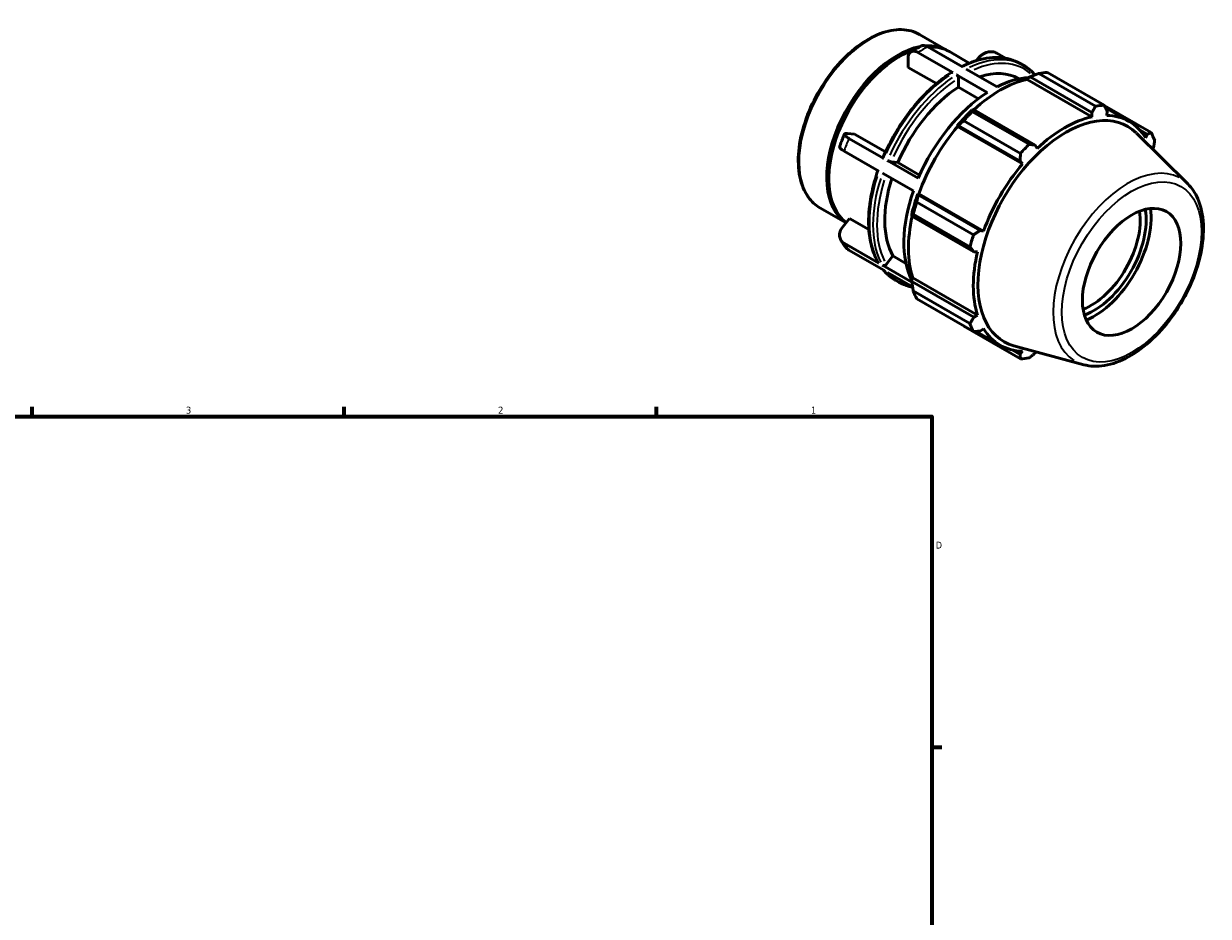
# Model space of a CAD drawing. Header units: inches. Extents: x -2.5 to 37.3, y -1.8 to 26.3.
# Tile 6 of 6: x 21.1 to 37.3, y 14.2 to 26.3. Entities that reach past the tile are written whole.
import ezdxf

# ---------------------------------------------------------------- set-up
doc = ezdxf.new("R2010")
doc.units = ezdxf.units.IN
doc.header["$MEASUREMENT"] = 0
for name, color, linetype, lineweight in [('Border (ANSI)', 7, 'Continuous', 70), ('Visible (ANSI)', 7, 'Continuous', 50), ('Visible Narrow (ANSI)', 7, 'Continuous', 35)]:
    doc.layers.add(name, color=color, linetype=linetype, lineweight=lineweight)
doc.styles.add('Note Text (ANSI)', font='tahoma.ttf')

# ---------------------------------------------------------------- blocks, each defined once
blk = doc.blocks.new('Borders Default Border')
at = {"layer": 'Border (ANSI)'}
for p, q in [((21.25, 21), (21.25, 21.134)), ((25.5, 21), (25.5, 21.134)), ((29.75, 21), (29.75, 21.134)), ((33.5, 16.5), (33.634, 16.5))]:
    blk.add_line(p, q, dxfattribs=at)
at = {"layer": 'Border (ANSI)', "flags": 128}
blk.add_lwpolyline([(0.5, 1), (0.5, 21), (33.5, 21), (33.5, 1), (0.5, 1)], dxfattribs=at)
at = {"layer": 'Border (ANSI)', "color": 5, "true_color": 0x0000ff, "char_height": 0.0945, "attachment_point": 7, "style": 'Note Text (ANSI)'}
for s, insert in [('3', (23.346, 21.038)), ('2', (27.596, 21.04)), ('1', (31.854, 21.04)), ('D', (33.553, 19.203))]:
    blk.add_mtext(s, dxfattribs=dict(at, insert=insert))

msp = doc.modelspace()

# ---------------------------------------------------------------- linework, layer by layer
at = {"layer": 'Visible (ANSI)'}
for p, q in [((33.334, 26.201), (33.71, 25.984)), ((33.919, 25.759), (33.444, 26.033)), ((33.738, 25.968), (34.01, 25.812)), ((33.042, 25.891), (33.055, 25.899)), ((33.177, 25.754), (33.177, 25.878)), ((33.785, 25.682), (33.311, 25.956)), ((34.108, 25.847), (34.135, 25.879)), ((34.503, 25.878), (34.384, 25.947)), ((34.701, 25.806), (34.75, 25.778)), ((33.562, 25.533), (33.177, 25.754)), ((34.255, 25.412), (33.834, 25.654)), ((33.968, 25.731), (34.388, 25.489)), ((35.729, 25.227), (34.957, 25.671)), ((35.074, 25.683), (35.845, 25.238)), ((33.861, 25.484), (33.861, 25.608)), ((34.133, 25.327), (33.861, 25.484)), ((34.683, 25.599), (34.686, 25.597)), ((34.798, 25.589), (34.802, 25.606)), ((34.798, 25.589), (35.68, 25.081)), ((34.802, 25.606), (34.837, 25.625)), ((34.837, 25.625), (35.679, 25.139)), ((34.065, 25.18), (34.046, 25.171)), ((34.908, 24.695), (34.065, 25.18)), ((36.485, 24.867), (35.848, 25.234)), ((35.864, 25.202), (36.184, 25.018)), ((35.881, 25.1), (35.886, 25.159)), ((34.707, 24.583), (33.935, 25.027)), ((34.052, 25.15), (34.824, 24.706)), ((35.679, 25.139), (35.68, 25.081)), ((32.353, 24.854), (32.446, 24.845)), ((32.446, 24.845), (32.868, 24.602)), ((33.844, 24.957), (33.858, 24.962)), ((33.85, 24.947), (33.844, 24.957)), ((33.85, 24.947), (34.733, 24.439)), ((33.858, 24.962), (34.701, 24.477)), ((36.984, 24.167), (36.284, 24.86)), ((36.327, 24.903), (36.432, 24.843)), ((36.432, 24.843), (36.409, 24.793)), ((32.846, 24.514), (32.371, 24.787)), ((34.933, 24.65), (34.908, 24.695)), ((32.779, 24.342), (32.304, 24.615)), ((36.508, 24.638), (36.517, 24.653)), ((33.315, 24.244), (32.895, 24.486)), ((32.945, 24.468), (33.037, 24.46)), ((33.037, 24.46), (33.334, 24.288)), ((34.701, 24.477), (34.733, 24.439)), ((32.097, 24.251), (32.097, 24.235)), ((33.248, 24.071), (32.828, 24.313)), ((33.313, 24.017), (33.31, 24.032)), ((33.31, 24.032), (33.322, 24.032)), ((33.322, 24.032), (34.204, 23.523)), ((33.295, 23.919), (34.067, 23.474)), ((34.156, 23.532), (33.313, 24.017)), ((31.976, 23.843), (32.332, 23.638)), ((33.226, 23.75), (33.227, 23.729)), ((33.227, 23.729), (34.07, 23.244)), ((34.019, 23.311), (33.247, 23.756)), ((32.286, 23.581), (32.379, 23.697)), ((32.379, 23.697), (32.642, 23.545)), ((34.204, 23.523), (34.156, 23.532)), ((32.779, 23.087), (32.304, 23.36)), ((32.846, 22.992), (32.371, 23.265)), ((34.07, 23.244), (34.121, 23.244)), ((32.878, 23.072), (32.971, 23.187)), ((32.971, 23.187), (33.147, 23.086)), ((33.229, 22.828), (32.828, 23.059)), ((33.238, 22.766), (32.895, 22.963)), ((33.003, 22.858), (33.052, 22.83)), ((33.226, 22.876), (33.239, 22.888)), ((33.227, 22.837), (33.226, 22.876)), ((34.07, 22.352), (33.227, 22.837)), ((33.239, 22.888), (34.121, 22.38)), ((33.247, 22.71), (34.019, 22.265)), ((34.067, 22.158), (33.295, 22.602)), ((34.121, 22.38), (34.07, 22.352)), ((33.935, 22.231), (34.707, 21.787)), ((34.103, 22.16), (34.43, 21.972)), ((34.156, 22.162), (34.204, 22.196)), ((35.567, 21.706), (34.616, 21.964)), ((34.701, 21.845), (34.594, 21.907)), ((34.733, 21.89), (34.701, 21.845)), ((34.908, 21.865), (34.918, 21.883))]:
    msp.add_line(p, q, dxfattribs=at)
for centre, major_axis, start_param, end_param in [((33.031, 24.805), (-0.679, -1.179), 3.599438, 6.253085), ((33.059, 24.789), (-0.679, -1.179), 3.71219, 6.212743), ((33.031, 24.805), (0.679, 1.179), 6.262766, 6.65783), ((33.059, 24.789), (0.679, 1.179), 0, 0.367488), ((33.045, 24.797), (-0.669, -1.162), 3.928925, 5.495853), ((33.928, 24.289), (0.755, 1.31), 0, 0.57368), ((34.504, 23.957), (0.943, 1.638), 0.343502, 0.438029), ((33.928, 24.289), (-0.755, -1.31), 3.987598, 4.909714), ((34.424, 24.003), (0.877, 1.523), 0.478032, 1.071949), ((34.322, 24.062), (0.849, 1.474), 0.357539, 0.72788), ((34.322, 24.062), (-0.849, -1.474), 3.980641, 4.91667), ((34.424, 24.003), (-0.887, -1.54), 4.23049, 4.405023), ((35.276, 23.512), (0.943, 1.638), 0.343502, 0.438029), ((34.504, 23.957), (0.943, 1.638), 1.1289, 1.223427), ((35.322, 23.486), (0.843, 1.465), 6.13202, 9.575944), ((35.307, 23.495), (-0.877, -1.523), 3.619624, 4.23049), ((35.307, 23.495), (0.877, 1.523), 5.975819, 6.586684), ((34.424, 24.003), (0.877, 1.523), 1.26343, 1.874295), ((35.276, 23.512), (0.943, 1.638), 5.841289, 5.935816), ((35.276, 23.512), (-0.943, -1.638), 4.270492, 4.36502), ((35.307, 23.495), (-0.877, -1.523), 4.405023, 5.015888), ((33.928, 24.289), (-0.755, -1.31), 5.068919, 5.956911), ((34.322, 24.062), (-0.849, -1.474), 5.027839, 5.922785), ((34.424, 24.003), (-0.887, -1.54), 5.015888, 5.190421), ((34.504, 23.957), (0.943, 1.638), 1.914298, 2.008825), ((34.424, 24.003), (0.877, 1.523), 2.065615, 2.659693), ((35.667, 23.287), (-0.473, -0.821), 0.622739, 2.518854), ((35.707, 23.264), (0.501, 0.87), 3.741046, 5.683732), ((35.707, 23.264), (0.549, 0.954), 3.791587, 5.633191), ((35.276, 23.512), (-0.943, -1.638), 5.055891, 5.150418), ((35.307, 23.495), (-0.877, -1.523), 5.190421, 5.801286), ((34.504, 23.957), (-0.943, -1.638), 5.841289, 5.935816), ((35.276, 23.512), (-0.943, -1.638), 5.841289, 5.935816), ((35.307, 23.495), (-0.877, -1.523), 5.975819, 6.586684), ((35.276, 23.512), (-0.943, -1.638), 0.343502, 0.438029)]:
    msp.add_ellipse(centre, major_axis=major_axis, ratio=0.578093, start_param=start_param, end_param=end_param, dxfattribs=at)
msp.add_ellipse((36.22, 22.969), major_axis=(0.473, 0.821), ratio=0.578093, dxfattribs=at)
for points, knots in [([(33.334, 26.201), (33.261, 26.243), (33.177, 26.265), (32.995, 26.27), (32.896, 26.251), (32.692, 26.173), (32.587, 26.113), (32.383, 25.958), (32.283, 25.862), (32.101, 25.647), (32.018, 25.527), (31.876, 25.274), (31.817, 25.141), (31.729, 24.876), (31.7, 24.743), (31.676, 24.491), (31.681, 24.371), (31.724, 24.158), (31.763, 24.064), (31.861, 23.927), (31.914, 23.878), (31.976, 23.843)], [5.499721, 5.499721, 5.499721, 5.499721, 5.803143, 5.803143, 6.117244, 6.117244, 6.440955, 6.440955, 6.76555, 6.76555, 7.089359, 7.089359, 7.412857, 7.412857, 7.736744, 7.736744, 8.061406, 8.061406, 8.3846, 8.3846, 8.641314, 8.641314, 8.641314, 8.641314]), ([(33.177, 25.878), (33.177, 25.887), (33.178, 25.897), (33.181, 25.916), (33.184, 25.924), (33.19, 25.938), (33.195, 25.945), (33.205, 25.957), (33.21, 25.961), (33.222, 25.968), (33.229, 25.971), (33.244, 25.974), (33.252, 25.974), (33.267, 25.973), (33.276, 25.971), (33.293, 25.965), (33.302, 25.961), (33.311, 25.956)], [-0.7115806, -0.7115806, -0.7115806, -0.7115806, -0.6224921, -0.6224921, -0.5334035, -0.5334035, -0.4444153, -0.4444153, -0.3554272, -0.3554272, -0.2665352, -0.2665352, -0.1776432, -0.1776432, -0.0888216, -0.0888216, 0, 0, 0, 0]), ([(33.214, 25.963), (33.223, 25.969), (33.232, 25.975), (33.251, 25.986), (33.26, 25.992), (33.278, 26.003), (33.288, 26.008), (33.306, 26.019), (33.316, 26.024), (33.334, 26.034), (33.344, 26.039), (33.353, 26.043)], [6.2256092, 6.2256092, 6.2256092, 6.2256092, 6.2485859, 6.2485859, 6.2715626, 6.2715626, 6.2945394, 6.2945394, 6.3175161, 6.3175161, 6.3404928, 6.3404928, 6.3404928, 6.3404928]), ([(33.444, 26.033), (33.436, 26.037), (33.427, 26.042), (33.409, 26.048), (33.401, 26.05), (33.386, 26.051), (33.378, 26.051), (33.364, 26.048), (33.358, 26.046), (33.353, 26.043)], [0, 0, 0, 0, 0.0888216, 0.0888216, 0.1776432, 0.1776432, 0.2665352, 0.2665352, 0.3402537, 0.3402537, 0.3402537, 0.3402537]), ([(34.135, 25.879), (34.142, 25.888), (34.15, 25.898), (34.169, 25.915), (34.179, 25.922), (34.199, 25.935), (34.21, 25.941), (34.233, 25.952), (34.245, 25.956), (34.267, 25.962), (34.279, 25.964), (34.302, 25.966), (34.314, 25.966), (34.335, 25.964), (34.346, 25.962), (34.366, 25.956), (34.376, 25.951), (34.384, 25.947)], [-0.7115806, -0.7115806, -0.7115806, -0.7115806, -0.6224921, -0.6224921, -0.5334035, -0.5334035, -0.4444153, -0.4444153, -0.3554272, -0.3554272, -0.2665352, -0.2665352, -0.1776432, -0.1776432, -0.0888216, -0.0888216, 0, 0, 0, 0]), ([(34.701, 25.806), (34.658, 25.831), (34.612, 25.851), (34.514, 25.878), (34.463, 25.886), (34.357, 25.891), (34.302, 25.888), (34.19, 25.87), (34.133, 25.856), (34.02, 25.817), (33.964, 25.794), (33.908, 25.765)], [5.4997209, 5.4997209, 5.4997209, 5.4997209, 5.6452294, 5.6452294, 5.7907379, 5.7907379, 5.9362464, 5.9362464, 6.081755, 6.081755, 6.2208282, 6.2208282, 6.2208282, 6.2208282]), ([(33.766, 25.684), (33.691, 25.636), (33.617, 25.58), (33.472, 25.455), (33.402, 25.386), (33.266, 25.237), (33.202, 25.156), (33.08, 24.987), (33.024, 24.898), (32.921, 24.715), (32.874, 24.621), (32.834, 24.525)], [0.0559716, 0.0559716, 0.0559716, 0.0559716, 0.2429964, 0.2429964, 0.4300213, 0.4300213, 0.6170461, 0.6170461, 0.804071, 0.804071, 0.9910959, 0.9910959, 0.9910959, 0.9910959]), ([(33.766, 25.684), (33.766, 25.684), (33.766, 25.684), (33.769, 25.686), (33.772, 25.686), (33.778, 25.686), (33.782, 25.684), (33.785, 25.682)], [0.49673434, 0.49673434, 0.49673434, 0.49673434, 0.49910898, 0.49910898, 0.53473644, 0.53473644, 0.57033577, 0.57033577, 0.57033577, 0.57033577]), ([(33.834, 25.654), (33.838, 25.652), (33.842, 25.649), (33.848, 25.643), (33.851, 25.638), (33.856, 25.63), (33.858, 25.625), (33.861, 25.616), (33.861, 25.612), (33.861, 25.608)], [0, 0, 0, 0, 0.0355993, 0.0355993, 0.0712268, 0.0712268, 0.1068891, 0.1068891, 0.1425817, 0.1425817, 0.1425817, 0.1425817]), ([(34.904, 25.651), (34.898, 25.658), (34.892, 25.665), (34.875, 25.683), (34.865, 25.693), (34.843, 25.712), (34.832, 25.721), (34.81, 25.739), (34.798, 25.748), (34.775, 25.764), (34.763, 25.771), (34.75, 25.778)], [5.3061732, 5.3061732, 5.3061732, 5.3061732, 5.3332414, 5.3332414, 5.3748612, 5.3748612, 5.4164811, 5.4164811, 5.458101, 5.458101, 5.4997209, 5.4997209, 5.4997209, 5.4997209]), ([(32.244, 24.672), (32.248, 24.684), (32.252, 24.695), (32.26, 24.719), (32.264, 24.73), (32.273, 24.753), (32.278, 24.765), (32.287, 24.788), (32.291, 24.799), (32.301, 24.822), (32.306, 24.834), (32.311, 24.845)], [5.1778011, 5.1778011, 5.1778011, 5.1778011, 5.2010919, 5.2010919, 5.2243828, 5.2243828, 5.2476736, 5.2476736, 5.2709644, 5.2709644, 5.2942553, 5.2942553, 5.2942553, 5.2942553]), ([(32.371, 24.787), (32.363, 24.792), (32.354, 24.797), (32.34, 24.807), (32.333, 24.812), (32.324, 24.82), (32.319, 24.824), (32.313, 24.832), (32.311, 24.836), (32.31, 24.841), (32.31, 24.844), (32.313, 24.849), (32.316, 24.851), (32.322, 24.853), (32.327, 24.854), (32.339, 24.854), (32.346, 24.854), (32.353, 24.854)], [0, 0, 0, 0, 0.0888216, 0.0888216, 0.1776432, 0.1776432, 0.2665352, 0.2665352, 0.3554272, 0.3554272, 0.4444153, 0.4444153, 0.5334035, 0.5334035, 0.6224921, 0.6224921, 0.7115806, 0.7115806, 0.7115806, 0.7115806]), ([(32.244, 24.672), (32.243, 24.67), (32.243, 24.668), (32.244, 24.663), (32.246, 24.66), (32.253, 24.652), (32.257, 24.648), (32.267, 24.639), (32.273, 24.635), (32.288, 24.625), (32.296, 24.62), (32.304, 24.615)], [-0.4216613, -0.4216613, -0.4216613, -0.4216613, -0.3554272, -0.3554272, -0.2665352, -0.2665352, -0.1776432, -0.1776432, -0.0888216, -0.0888216, 0, 0, 0, 0]), ([(32.834, 24.525), (32.833, 24.525), (32.833, 24.525), (32.834, 24.523), (32.835, 24.521), (32.839, 24.518), (32.842, 24.516), (32.846, 24.514)], [-0.08579123, -0.08579123, -0.08579123, -0.08579123, -0.07122679, -0.07122679, -0.03559933, -0.03559933, 0, 0, 0, 0]), ([(32.895, 24.486), (32.898, 24.484), (32.903, 24.481), (32.911, 24.478), (32.916, 24.476), (32.925, 24.473), (32.93, 24.471), (32.938, 24.469), (32.942, 24.468), (32.945, 24.468)], [0, 0, 0, 0, 0.0355993, 0.0355993, 0.0712268, 0.0712268, 0.1068891, 0.1068891, 0.1425817, 0.1425817, 0.1425817, 0.1425817]), ([(32.765, 24.349), (32.732, 24.254), (32.706, 24.159), (32.665, 23.971), (32.651, 23.878), (32.637, 23.698), (32.637, 23.61), (32.651, 23.445), (32.665, 23.367), (32.707, 23.222), (32.735, 23.155), (32.77, 23.096)], [1.1057311, 1.1057311, 1.1057311, 1.1057311, 1.2903687, 1.2903687, 1.4774526, 1.4774526, 1.6645366, 1.6645366, 1.8516205, 1.8516205, 2.0387045, 2.0387045, 2.0387045, 2.0387045]), ([(35.567, 21.706), (35.656, 21.682), (35.752, 21.679), (35.958, 21.713), (36.068, 21.754), (36.29, 21.876), (36.401, 21.958), (36.611, 22.156), (36.709, 22.271), (36.884, 22.521), (36.96, 22.656), (37.083, 22.934), (37.13, 23.076), (37.19, 23.355), (37.203, 23.492), (37.19, 23.746), (37.165, 23.863), (37.086, 24.043), (37.041, 24.111), (36.984, 24.167)], [2.509294, 2.509294, 2.509294, 2.509294, 2.799875, 2.799875, 3.118485, 3.118485, 3.449377, 3.449377, 3.779579, 3.779579, 4.108264, 4.108264, 4.437029, 4.437029, 4.767401, 4.767401, 5.098022, 5.098022, 5.348555, 5.348555, 5.348555, 5.348555]), ([(32.304, 23.36), (32.296, 23.365), (32.288, 23.371), (32.273, 23.385), (32.267, 23.393), (32.257, 23.408), (32.253, 23.418), (32.246, 23.437), (32.244, 23.447), (32.243, 23.466), (32.243, 23.477), (32.246, 23.499), (32.249, 23.51), (32.256, 23.53), (32.26, 23.541), (32.272, 23.562), (32.279, 23.572), (32.286, 23.581)], [0, 0, 0, 0, 0.0888216, 0.0888216, 0.1776432, 0.1776432, 0.2665352, 0.2665352, 0.3554272, 0.3554272, 0.4444153, 0.4444153, 0.5334035, 0.5334035, 0.6224921, 0.6224921, 0.7115806, 0.7115806, 0.7115806, 0.7115806]), ([(32.338, 23.292), (32.332, 23.299), (32.327, 23.306), (32.315, 23.32), (32.31, 23.328), (32.299, 23.342), (32.294, 23.35), (32.284, 23.365), (32.279, 23.373), (32.269, 23.388), (32.264, 23.396), (32.26, 23.404)], [4.1329582, 4.1329582, 4.1329582, 4.1329582, 4.1553487, 4.1553487, 4.1777393, 4.1777393, 4.2001299, 4.2001299, 4.2225205, 4.2225205, 4.244911, 4.244911, 4.244911, 4.244911]), ([(32.338, 23.292), (32.341, 23.289), (32.344, 23.286), (32.354, 23.276), (32.363, 23.27), (32.371, 23.265)], [-0.1274332, -0.1274332, -0.1274332, -0.1274332, -0.0888216, -0.0888216, 0, 0, 0, 0]), ([(32.77, 23.096), (32.77, 23.095), (32.77, 23.095), (32.772, 23.092), (32.775, 23.089), (32.779, 23.087)], [-0.03795384, -0.03795384, -0.03795384, -0.03795384, -0.03559933, -0.03559933, 0, 0, 0, 0]), ([(32.828, 23.059), (32.831, 23.057), (32.836, 23.055), (32.844, 23.055), (32.849, 23.055), (32.858, 23.057), (32.863, 23.06), (32.871, 23.065), (32.875, 23.069), (32.878, 23.072)], [0, 0, 0, 0, 0.0355993, 0.0355993, 0.0712268, 0.0712268, 0.1068891, 0.1068891, 0.1425817, 0.1425817, 0.1425817, 0.1425817]), ([(32.842, 22.994), (32.85, 22.984), (32.859, 22.974), (32.878, 22.954), (32.889, 22.944), (32.91, 22.924), (32.921, 22.915), (32.944, 22.897), (32.955, 22.889), (32.979, 22.873), (32.991, 22.865), (33.003, 22.858)], [2.1540868, 2.1540868, 2.1540868, 2.1540868, 2.1916487, 2.1916487, 2.2332686, 2.2332686, 2.2748885, 2.2748885, 2.3165083, 2.3165083, 2.3581282, 2.3581282, 2.3581282, 2.3581282]), ([(33.052, 22.83), (33.096, 22.805), (33.142, 22.786), (33.206, 22.768), (33.223, 22.764), (33.239, 22.761)], [2.3581282, 2.3581282, 2.3581282, 2.3581282, 2.5036367, 2.5036367, 2.5507459, 2.5507459, 2.5507459, 2.5507459])]:
    msp.add_open_spline(points, degree=3, knots=knots, dxfattribs=at)
for points, weights in [([(34.837, 25.625), (34.895, 25.648), (34.957, 25.671)], [1.00466887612, 1.00886867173, 1.01225901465]), ([(34.052, 25.15), (34.058, 25.166), (34.065, 25.18)], [1.01225901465, 1.00886867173, 1.00466887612]), ([(35.679, 25.139), (35.704, 25.182), (35.729, 25.227)], [1.001508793, 1.00116283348, 1]), ([(35.845, 25.238), (35.866, 25.198), (35.886, 25.159)], [1, 1.00116283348, 1.001508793]), ([(33.858, 24.962), (33.896, 24.994), (33.935, 25.027)], [1.00466887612, 1.00886867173, 1.01225901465]), ([(36.432, 24.843), (36.458, 24.854), (36.485, 24.867)], [1.001508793, 1.00116283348, 1]), ([(34.824, 24.706), (34.867, 24.7), (34.908, 24.695)], [1, 1.00116283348, 1.001508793]), ([(36.534, 24.76), (36.526, 24.705), (36.517, 24.653)], [1, 1.00116283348, 1.001508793]), ([(34.701, 24.477), (34.704, 24.529), (34.707, 24.583)], [1.001508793, 1.00116283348, 1]), ([(33.295, 23.919), (33.304, 23.969), (33.313, 24.017)], [1.01225901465, 1.00886867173, 1.00466887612]), ([(33.227, 23.729), (33.236, 23.743), (33.247, 23.756)], [1.00466887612, 1.00886867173, 1.01225901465]), ([(34.067, 23.474), (34.112, 23.504), (34.156, 23.532)], [1, 1.00116283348, 1.001508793]), ([(34.07, 23.244), (34.045, 23.277), (34.019, 23.311)], [1.001508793, 1.00116283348, 1]), ([(33.247, 22.71), (33.236, 22.775), (33.227, 22.837)], [1.01225901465, 1.00886867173, 1.00466887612]), ([(34.019, 22.265), (34.045, 22.309), (34.07, 22.352)], [1, 1.00116283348, 1.001508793]), ([(33.935, 22.231), (33.933, 22.234), (33.931, 22.236)], [1.01225901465, 1.01208737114, 1.01191365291]), ([(34.156, 22.162), (34.112, 22.16), (34.067, 22.158)], [1.001508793, 1.00116283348, 1]), ([(34.707, 21.787), (34.704, 21.816), (34.701, 21.845)], [1, 1.00116283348, 1.001508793]), ([(34.908, 21.865), (34.867, 21.832), (34.824, 21.798)], [1.001508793, 1.00116283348, 1])]:
    msp.add_rational_spline(points, weights, degree=2, dxfattribs=at)
at = {"layer": 'Visible Narrow (ANSI)'}
for centre, major_axis, start_param, end_param in [((32.655, 25.022), (-0.679, -1.179), 3.298672, 6.126106), ((33.378, 24.606), (0.849, 1.474), 0.733439, 0.83349), ((33.852, 24.332), (0.849, 1.474), 0.036394, 0.691486), ((33.901, 24.304), (0.849, 1.474), 0.036394, 0.691486), ((33.928, 24.289), (0.83, 1.441), 6.172761, 6.942373), ((33.852, 24.332), (0.849, 1.474), 0.88585, 1.728276), ((33.901, 24.304), (-0.849, -1.474), 4.027443, 4.869869), ((33.928, 24.289), (0.83, 1.441), 0.886991, 1.727136), ((33.378, 24.606), (0.849, 1.474), 1.780636, 1.880688), ((36.167, 22.999), (0.717, 1.245), 0.021031, 3.120562), ((33.852, 24.332), (-0.849, -1.474), 5.07464, 5.917067), ((33.901, 24.304), (-0.849, -1.474), 5.07464, 5.917067), ((33.928, 24.289), (-0.83, -1.441), 5.081646, 5.916235), ((33.378, 24.606), (-0.849, -1.474), 5.969426, 6.069478), ((33.852, 24.332), (-0.849, -1.474), 6.085444, 6.272778), ((33.901, 24.304), (-0.849, -1.474), 6.085444, 6.272778)]:
    msp.add_ellipse(centre, major_axis=major_axis, ratio=0.578093, start_param=start_param, end_param=end_param, dxfattribs=at)
msp.add_ellipse((36.22, 22.969), major_axis=(-0.671, -1.164), ratio=0.578093, dxfattribs=at)

# ---------------------------------------------------------------- block references
msp.add_blockref('Borders Default Border', (0, 0))

doc.saveas('drawing.dxf')
